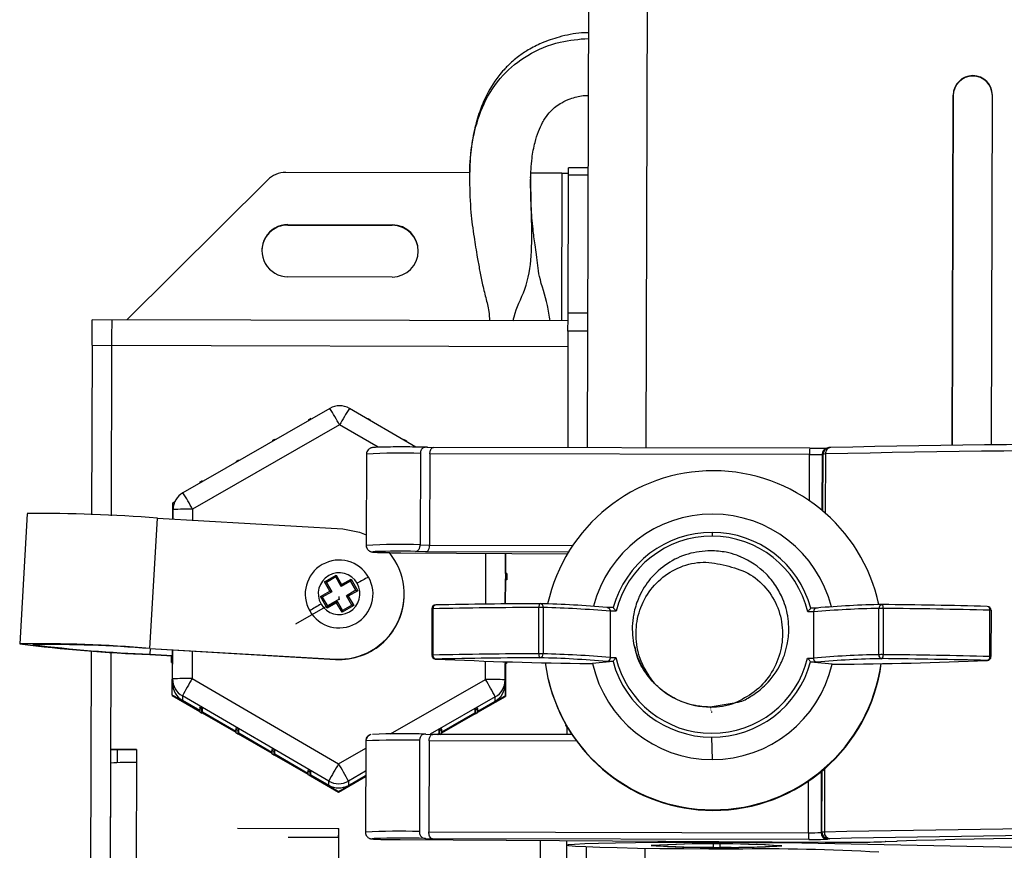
# Model space of a CAD drawing. Header units: millimetres. Extents: x -158 to 45, y -377 to 47.
# Tile 9 of 11: x -112 to -37, y -53 to 11. Entities that reach past the tile are written whole.
import ezdxf

# ---------------------------------------------------------------- set-up
doc = ezdxf.new("R2010")
doc.units = ezdxf.units.MM
doc.header["$PDSIZE"] = -1

msp = doc.modelspace()

# ---------------------------------------------------------------- linework, layer by layer
at = {"color": 7, "linetype": 'Continuous', "lineweight": 25}
for p, q in [((-68.383, 43.488), (-68.562, -21.906)), ((-63.883, 43.58), (-64.062, -21.914)), ((-38.984, 6.595), (-38.984, 6.63)), ((-40.488, 5.134), (-40.562, -21.702)), ((-40.562, -21.702), (-40.488, 5.099)), ((-40.488, 5.099), (-40.488, 5.134)), ((-37.561, -21.669), (-37.488, 5.126)), ((-37.488, 5.091), (-37.488, 5.126)), ((-68.503, -0.441), (-70.003, -0.437)), ((-93.092, -1.372), (-103.87, -12.088)), ((-77.569, -0.829), (-91.676, -0.79)), ((-72.898, -1.297), (-72.902, -1.119)), ((-70.504, -0.848), (-72.87, -0.842)), ((-70.504, -0.848), (-70.535, -12.179)), ((-70.034, -11.563), (-70.005, -0.99)), ((-68.505, -0.994), (-70.005, -0.99)), ((-91.515, -4.789), (-83.515, -4.811)), ((-91.515, -4.824), (-91.515, -4.789)), ((-91.515, -4.824), (-83.515, -4.846)), ((-83.515, -4.846), (-83.515, -4.811)), ((-83.526, -8.81), (-91.526, -8.788)), ((-70.035, -12.181), (-106.535, -12.081)), ((-70.034, -11.563), (-68.534, -11.567)), ((-70.038, -12.963), (-70.062, -21.903)), ((-68.538, -12.967), (-70.038, -12.963)), ((-106.541, -14.034), (-106.576, -27.04)), ((-106.541, -14.034), (-70.041, -14.134)), ((-105.041, -14.038), (-105.076, -27.11)), ((-88.304, -18.885), (-99.572, -25.347)), ((-81.71, -21.847), (-86.804, -18.889)), ((-87.557, -20.151), (-98.825, -26.613)), ((-89.911, -19.738), (-89.737, -19.638)), ((-89.911, -19.738), (-89.881, -19.789)), ((-89.911, -19.806), (-89.911, -19.738)), ((-89.737, -19.638), (-89.708, -19.69)), ((-84.607, -21.864), (-87.557, -20.151)), ((-85.375, -19.65), (-85.404, -19.702)), ((-85.375, -19.65), (-85.202, -19.751)), ((-85.202, -19.751), (-85.231, -19.802)), ((-85.202, -19.751), (-85.202, -19.819)), ((-92.687, -21.33), (-92.513, -21.23)), ((-92.687, -21.398), (-92.687, -21.33)), ((-92.687, -21.33), (-92.657, -21.381)), ((-92.513, -21.23), (-92.484, -21.282)), ((-82.608, -21.258), (-82.637, -21.309)), ((-82.608, -21.258), (-82.435, -21.358)), ((-82.435, -21.358), (-82.464, -21.409)), ((-82.435, -21.358), (-82.435, -21.426)), ((-80.872, -21.86), (-80.356, -21.883)), ((-51.492, -21.939), (-80.362, -21.883)), ((-85.493, -22.392), (-85.512, -29.39)), ((-81.357, -22.338), (-81.376, -29.336)), ((-80.63, -22.371), (-80.649, -29.369)), ((-51.511, -22.427), (-80.63, -22.371)), ((-51.52, -25.963), (-51.511, -22.427)), ((-51.492, -21.939), (-51.492, -21.939)), ((-50.549, -22.408), (-50.561, -26.692)), ((-50.476, -22.389), (-50.549, -22.408)), ((-50.488, -26.754), (-50.476, -22.389)), ((-50.292, -22.378), (-50.304, -26.913)), ((-50.105, -21.908), (-50.179, -21.927)), ((-95.462, -22.922), (-95.289, -22.822)), ((-95.462, -22.99), (-95.462, -22.922)), ((-95.462, -22.922), (-95.433, -22.973)), ((-95.289, -22.822), (-95.259, -22.874)), ((-98.238, -24.514), (-98.064, -24.414)), ((-98.238, -24.582), (-98.238, -24.514)), ((-98.238, -24.514), (-98.208, -24.565)), ((-98.064, -24.414), (-98.035, -24.466)), ((-99.572, -25.348), (-99.572, -25.347)), ((-100.351, -27.368), (-100.348, -26.114)), ((-100.348, -26.114), (-100.142, -25.994)), ((-111.514, -26.955), (-112.092, -36.936)), ((-100.327, -27.37), (-100.325, -26.644)), ((-98.825, -26.613), (-98.827, -27.457)), ((-102.108, -37.281), (-101.53, -27.3)), ((-101.53, -27.3), (-87.304, -28.124)), ((-81.376, -29.336), (-80.649, -29.369)), ((-80.649, -29.369), (-69.672, -29.39)), ((-82.863, -29.955), (-70.079, -30.032)), ((-82.861, -29.955), (-82.863, -29.955)), ((-82.861, -29.955), (-70.079, -30.031)), ((-80.939, -29.88), (-81.725, -29.845)), ((-70, -29.901), (-80.939, -29.88)), ((-76.345, -33.89), (-76.334, -29.994)), ((-74.834, -30.003), (-74.845, -33.875)), ((-74.839, -31.555), (-74.834, -30.003)), ((-74.815, -31.555), (-74.81, -30.003)), ((-74.815, -31.555), (-74.81, -30.003)), ((-70.085, -30.032), (-70.085, -30.041)), ((-88.713, -32.177), (-87.817, -31.663)), ((-87.817, -31.663), (-87.402, -32.386)), ((-74.839, -31.555), (-74.839, -31.754)), ((-74.739, -31.555), (-74.839, -31.555)), ((-74.739, -31.555), (-74.739, -31.755)), ((-74.739, -31.835), (-74.739, -31.555)), ((-88.298, -32.9), (-88.713, -32.177)), ((-87.853, -31.802), (-88.576, -32.217)), ((-88.576, -32.217), (-88.162, -32.939)), ((-87.854, -31.811), (-88.572, -32.224)), ((-87.854, -31.811), (-87.853, -31.802)), ((-87.439, -32.534), (-87.854, -31.811)), ((-87.439, -32.525), (-87.853, -31.802)), ((-86.716, -32.11), (-87.439, -32.525)), ((-86.716, -32.119), (-87.439, -32.534)), ((-87.402, -32.386), (-86.679, -31.971)), ((-86.301, -32.833), (-86.716, -32.11)), ((-86.716, -32.119), (-86.716, -32.11)), ((-86.305, -32.835), (-86.716, -32.119)), ((-86.679, -31.971), (-86.165, -32.867)), ((-74.845, -33.875), (-74.84, -32.034)), ((-74.839, -31.754), (-74.84, -32.034)), ((-74.74, -32.035), (-74.84, -32.034)), ((-74.739, -31.755), (-74.839, -31.754)), ((-74.821, -33.875), (-74.816, -32.034)), ((-74.821, -33.875), (-74.816, -32.034)), ((-74.739, -31.755), (-74.74, -32.035)), ((-74.74, -32.035), (-74.739, -31.835)), ((-89.021, -33.314), (-88.298, -32.9)), ((-88.162, -32.939), (-88.884, -33.354)), ((-88.162, -32.948), (-88.88, -33.361)), ((-88.162, -32.948), (-88.162, -32.939)), ((-87.439, -32.534), (-87.439, -32.525)), ((-86.301, -32.832), (-87.024, -33.247)), ((-86.165, -32.867), (-86.888, -33.282)), ((-82.593, -33.151), (-82.593, -33.127)), ((-88.507, -34.21), (-89.021, -33.314)), ((-88.884, -33.354), (-88.47, -34.076)), ((-87.784, -33.796), (-88.507, -34.21)), ((-87.747, -33.662), (-88.47, -34.076)), ((-87.369, -34.519), (-87.784, -33.796)), ((-87.747, -33.662), (-87.332, -34.384)), ((-86.609, -33.97), (-87.332, -34.384)), ((-86.609, -33.97), (-87.024, -33.247)), ((-87.024, -33.257), (-87.024, -33.247)), ((-86.613, -33.972), (-87.024, -33.257)), ((-86.888, -33.282), (-86.473, -34.004)), ((-46.235, -33.731), (-46.246, -33.684)), ((-46.189, -33.932), (-46.235, -33.731)), ((-45.953, -33.925), (-45.943, -33.925)), ((-86.473, -34.004), (-87.369, -34.519)), ((-80.479, -34.251), (-80.488, -37.8)), ((-80.395, -34.247), (-80.405, -37.796)), ((-72.28, -37.698), (-72.27, -34.149)), ((-71.932, -34.153), (-71.942, -37.702)), ((-66.583, -34.149), (-67.047, -34.148)), ((-66.796, -34.442), (-66.805, -37.991)), ((-66.346, -34.443), (-66.796, -34.442)), ((-53.26, -34.436), (-53.262, -34.429)), ((-53.251, -34.476), (-53.253, -34.469)), ((-53.242, -34.516), (-53.243, -34.509)), ((-53.232, -34.556), (-53.234, -34.549)), ((-53.223, -34.595), (-53.225, -34.588)), ((-53.214, -34.635), (-53.215, -34.628)), ((-53.204, -34.675), (-53.206, -34.668)), ((-53.195, -34.714), (-53.197, -34.707)), ((-51.196, -34.483), (-51.645, -34.481)), ((-50.896, -34.19), (-51.404, -34.189)), ((-51.196, -34.483), (-51.206, -38.032)), ((-46.199, -37.769), (-46.189, -34.22)), ((-45.853, -34.218), (-45.862, -37.767)), ((-37.681, -37.907), (-37.672, -34.358)), ((-37.586, -34.363), (-37.596, -37.912)), ((-53.186, -34.754), (-53.187, -34.747)), ((-53.176, -34.794), (-53.178, -34.787)), ((-53.167, -34.833), (-53.169, -34.826)), ((-106.605, -37.462), (-106.672, -62.03)), ((-105.105, -37.563), (-105.172, -62.1)), ((-102.085, -37.305), (-102.109, -37.724)), ((-102.109, -37.724), (-100.38, -37.824)), ((-102.109, -37.747), (-100.38, -37.847)), ((-102.108, -37.281), (-87.882, -38.104)), ((-102.108, -37.304), (-87.882, -38.128)), ((-100.38, -37.983), (-100.379, -37.404)), ((-100.361, -39.631), (-100.355, -37.406)), ((-98.855, -37.492), (-98.861, -39.6)), ((-64.947, -37.16), (-64.946, -37.167)), ((-64.938, -37.199), (-64.936, -37.206)), ((-64.929, -37.239), (-64.927, -37.246)), ((-64.919, -37.279), (-64.918, -37.286)), ((-64.91, -37.319), (-64.908, -37.325)), ((-64.901, -37.358), (-64.899, -37.365)), ((-64.891, -37.398), (-64.89, -37.405)), ((-64.882, -37.438), (-64.88, -37.445)), ((-64.873, -37.477), (-64.871, -37.484)), ((-64.863, -37.517), (-64.862, -37.524)), ((-64.854, -37.557), (-64.852, -37.564)), ((-64.845, -37.596), (-64.843, -37.603)), ((-100.457, -38.083), (-100.456, -37.883)), ((-100.457, -38.083), (-100.357, -38.083)), ((-100.457, -38.363), (-100.457, -38.083)), ((-100.457, -38.363), (-100.357, -38.363)), ((-100.456, -37.883), (-100.356, -37.883)), ((-87.882, -38.128), (-87.882, -38.104)), ((-80.205, -38.101), (-80.189, -38.101)), ((-76.361, -39.662), (-76.357, -38.262)), ((-74.862, -40.027), (-74.857, -38.433)), ((-74.857, -38.308), (-74.861, -39.701)), ((-74.857, -38.308), (-74.857, -38.433)), ((-74.757, -38.433), (-74.857, -38.433)), ((-74.84, -40.963), (-74.834, -38.433)), ((-74.757, -38.311), (-74.757, -38.433)), ((-74.757, -38.433), (-74.757, -38.311)), ((-68.383, -38.45), (-68.158, -38.451)), ((-68.383, -38.45), (-68.158, -38.451)), ((-68.383, -38.45), (-68.383, -38.45)), ((-66.596, -38.298), (-68.151, -38.449)), ((-66.596, -38.298), (-67.054, -38.297)), ((-66.805, -37.991), (-66.356, -37.992)), ((-51.655, -38.03), (-51.206, -38.032)), ((-50.956, -38.339), (-51.413, -38.338)), ((-49.786, -38.497), (-51.413, -38.338)), ((-49.778, -38.499), (-49.553, -38.499)), ((-49.777, -38.498), (-49.553, -38.499)), ((-49.553, -38.499), (-49.553, -38.499)), ((-37.896, -38.211), (-37.88, -38.211)), ((-100.362, -39.958), (-100.361, -39.631)), ((-98.861, -39.6), (-87.629, -46.124)), ((-83.643, -43.838), (-76.361, -39.662)), ((-74.861, -39.701), (-74.862, -40.027)), ((-71.554, -39.643), (-71.543, -39.69)), ((-100.388, -40.86), (-100.388, -40.893)), ((-100.388, -40.893), (-98.286, -42.114)), ((-99.614, -40.932), (-99.615, -41.258)), ((-99.615, -41.258), (-98.286, -42.03)), ((-88.382, -47.456), (-99.614, -40.932)), ((-75.614, -40.997), (-80.619, -43.868)), ((-76.949, -42.172), (-74.84, -40.963)), ((-76.949, -42.089), (-75.615, -41.324)), ((-75.615, -41.324), (-75.614, -40.997)), ((-74.84, -40.93), (-75.434, -41.265)), ((-74.84, -40.93), (-74.84, -40.963)), ((-57.285, -41.496), (-59.124, -41.782)), ((-98.285, -41.866), (-98.286, -42.146)), ((-98.286, -42.146), (-98.113, -42.246)), ((-98.285, -41.866), (-98.235, -41.78)), ((-98.113, -41.966), (-98.285, -41.866)), ((-98.062, -41.88), (-98.235, -41.78)), ((-98.113, -41.966), (-98.062, -41.88)), ((-98.113, -42.246), (-98.113, -41.966)), ((-98.113, -42.246), (-98.063, -42.16)), ((-98.099, -42.222), (-95.519, -43.721)), ((-97.232, -42.67), (-98.077, -42.184)), ((-98.063, -42.16), (-98.062, -41.88)), ((-98.063, -42.16), (-95.519, -43.638)), ((-79.725, -43.681), (-77.172, -42.217)), ((-79.725, -43.764), (-77.136, -42.28)), ((-77.072, -42.192), (-78.006, -42.723)), ((-76.998, -41.838), (-77.172, -41.937)), ((-77.172, -41.937), (-77.172, -42.217)), ((-77.122, -42.024), (-77.172, -41.937)), ((-77.123, -42.304), (-77.172, -42.217)), ((-77.122, -42.024), (-77.123, -42.304)), ((-77.123, -42.304), (-76.949, -42.204)), ((-76.948, -41.924), (-77.122, -42.024)), ((-76.948, -41.924), (-76.998, -41.838)), ((-76.949, -42.204), (-76.948, -41.924)), ((-59.124, -41.78), (-59.124, -41.782)), ((-59.116, -41.814), (-59.115, -41.821)), ((-59.107, -41.854), (-59.105, -41.861)), ((-59.097, -41.894), (-59.096, -41.901)), ((-59.088, -41.933), (-59.086, -41.94)), ((-59.079, -41.973), (-59.077, -41.98)), ((-59.069, -42.013), (-59.068, -42.02)), ((-59.06, -42.052), (-59.058, -42.059)), ((-59.041, -42.132), (-59.04, -42.139)), ((-59.032, -42.171), (-59.03, -42.178)), ((-59.023, -42.211), (-59.021, -42.218)), ((-97.232, -42.67), (-95.519, -43.665)), ((-79.725, -43.708), (-78.006, -42.723)), ((-95.519, -43.473), (-95.468, -43.387)), ((-95.346, -43.574), (-95.519, -43.473)), ((-95.519, -43.473), (-95.519, -43.753)), ((-95.519, -43.753), (-95.346, -43.853)), ((-95.295, -43.487), (-95.468, -43.387)), ((-95.346, -43.574), (-95.295, -43.487)), ((-95.346, -43.853), (-95.346, -43.574)), ((-95.346, -43.853), (-95.296, -43.767)), ((-95.308, -43.788), (-92.752, -45.272)), ((-95.296, -43.767), (-95.295, -43.487)), ((-95.296, -43.767), (-92.752, -45.245)), ((-79.947, -43.529), (-79.948, -43.809)), ((-79.774, -43.43), (-79.947, -43.529)), ((-79.898, -43.616), (-79.947, -43.529)), ((-79.724, -43.516), (-79.898, -43.616)), ((-79.898, -43.616), (-79.898, -43.878)), ((-79.867, -43.878), (-79.725, -43.796)), ((-79.724, -43.516), (-79.774, -43.43)), ((-79.725, -43.796), (-79.724, -43.516)), ((-70.121, -43.351), (-70.122, -43.897)), ((-95.332, -43.83), (-92.752, -45.328)), ((-85.553, -44.386), (-85.572, -51.384)), ((-85.542, -44.379), (-85.553, -44.386)), ((-81.417, -44.332), (-81.436, -51.33)), ((-80.932, -43.854), (-80.416, -43.877)), ((-80.69, -44.365), (-80.709, -51.363)), ((-69.38, -44.386), (-80.69, -44.365)), ((-69.721, -43.897), (-80.423, -43.877)), ((-80.067, -43.878), (-79.948, -43.809)), ((-80.02, -43.878), (-79.936, -43.83)), ((-79.909, -43.878), (-79.948, -43.809)), ((-79.923, -43.878), (-79.912, -43.872)), ((-59.021, -44.094), (-58.988, -45.81)), ((-105.126, -45.065), (-105.128, -46.076)), ((-103.126, -45.035), (-105.126, -45.03)), ((-103.126, -45.07), (-105.126, -45.065)), ((-104.626, -45.066), (-104.628, -46.046)), ((-103.126, -45.035), (-103.158, -57.032)), ((-92.752, -45.08), (-92.701, -44.994)), ((-92.579, -45.181), (-92.752, -45.08)), ((-92.752, -45.08), (-92.752, -45.36)), ((-92.529, -45.094), (-92.701, -44.994)), ((-92.579, -45.181), (-92.529, -45.094)), ((-92.579, -45.461), (-92.579, -45.181)), ((-92.529, -45.374), (-92.529, -45.094)), ((-87.629, -46.124), (-85.555, -44.935)), ((-92.752, -45.36), (-92.579, -45.461)), ((-92.579, -45.461), (-92.529, -45.374)), ((-92.566, -45.437), (-89.985, -46.935)), ((-92.541, -45.395), (-90.79, -46.412)), ((-92.529, -45.374), (-89.985, -46.852)), ((-89.985, -46.884), (-90.79, -46.412)), ((-89.985, -46.687), (-89.986, -46.967)), ((-89.985, -46.687), (-89.935, -46.601)), ((-89.812, -46.788), (-89.985, -46.687)), ((-89.762, -46.701), (-89.935, -46.601)), ((-89.813, -47.068), (-89.812, -46.788)), ((-89.812, -46.788), (-89.762, -46.701)), ((-89.762, -46.981), (-89.762, -46.701)), ((-85.559, -46.701), (-86.882, -47.46)), ((-50.616, -46.734), (-50.629, -51.4)), ((-50.555, -51.381), (-50.542, -46.673)), ((-50.358, -46.516), (-50.371, -51.37)), ((-89.986, -46.967), (-89.813, -47.068)), ((-89.813, -47.068), (-89.762, -46.981)), ((-89.799, -47.044), (-87.634, -48.301)), ((-89.762, -46.981), (-88.383, -47.782)), ((-88.383, -47.782), (-88.382, -47.456)), ((-87.634, -48.301), (-85.561, -47.112)), ((-86.883, -47.787), (-85.56, -47.028)), ((-86.882, -47.46), (-86.883, -47.787)), ((-51.59, -51.419), (-51.579, -47.457)), ((-87.634, -48.268), (-87.634, -48.301)), ((-58.936, -49.66), (-58.925, -49.707)), ((-82.923, -51.949), (-82.922, -51.948)), ((-82.923, -51.949), (-50.304, -52.145)), ((-82.922, -51.948), (-50.302, -52.145)), ((-80.954, -51.852), (-80.438, -51.875)), ((-80.709, -51.363), (-51.59, -51.419)), ((-51.574, -51.93), (-80.438, -51.875)), ((-72.159, -57.117), (-72.145, -52.013)), ((-70.145, -52.025), (-70.146, -52.377)), ((-50.629, -51.4), (-50.555, -51.381)), ((-50.059, -51.883), (-50.132, -51.902)), ((-45.708, -52.103), (-44.805, -52.066)), ((-45.686, -52.103), (-45.708, -52.103)), ((-45.686, -52.103), (-44.784, -52.066)), ((-44.784, -52.066), (-44.805, -52.066)), ((-70.146, -52.379), (-70.247, -89.285)), ((-68.646, -52.513), (-68.835, -121.467)), ((-64.146, -52.629), (-64.335, -121.374)), ((-63.576, -52.375), (-63.576, -52.395)), ((-58.904, -52.523), (-58.903, -52.522)), ((-58.902, -52.294), (-58.903, -52.522)), ((-58.389, -52.295), (-58.39, -52.523)), ((-58.39, -52.523), (-58.388, -52.524)), ((-53.716, -52.402), (-53.716, -52.422)), ((-52.101, -52.134), (-52.102, -52.206)), ((-52.102, -52.206), (-35.656, -52.516)), ((-50.304, -52.145), (-50.302, -52.145))]:
    msp.add_line(p, q, dxfattribs=at)
at = {"color": 7, "linetype": 'Continuous'}
for p, q in [((-87.594, -33.499), (-90.949, -35.423)), ((-87.594, -33.499), (-87.593, -33.319)), ((-87.642, -51.111), (-95.378, -51.09)), ((-87.642, -51.111), (-87.653, -54.978)), ((-87.644, -51.787), (-91.512, -51.777)), ((-87.644, -51.78), (-87.655, -55.647)), ((-87.644, -51.78), (-87.643, -51.6)), ((-87.644, -51.787), (-87.643, -51.607))]:
    msp.add_line(p, q, dxfattribs=at)
at = {"color": 7, "linetype": 'Continuous', "lineweight": 25, "flags": 128}
for points in [[(-70.005, -0.99), (-70.004, -0.861), (-70.004, -0.748), (-70.004, -0.651), (-70.004, -0.571), (-70.003, -0.51), (-70.003, -0.466), (-70.003, -0.442), (-70.003, -0.437)], [(-106.541, -14.034), (-106.54, -13.645), (-106.539, -13.272), (-106.538, -12.931), (-106.537, -12.634), (-106.536, -12.392), (-106.536, -12.216), (-106.535, -12.111), (-106.535, -12.081)], [(-70.038, -12.963), (-70.037, -12.767), (-70.037, -12.574), (-70.036, -12.384), (-70.035, -12.201), (-70.035, -12.026), (-70.035, -11.86), (-70.034, -11.705), (-70.034, -11.563)], [(-105.035, -12.085), (-105.035, -12.115), (-105.036, -12.22), (-105.036, -12.396), (-105.037, -12.638), (-105.038, -12.935), (-105.039, -13.277), (-105.04, -13.649), (-105.041, -14.038)], [(-105.035, -12.085), (-105.035, -12.115), (-105.036, -12.22), (-105.036, -12.396), (-105.037, -12.638), (-105.038, -12.935), (-105.039, -13.277), (-105.04, -13.649), (-105.041, -14.038)], [(-87.304, -28.124), (-86.022, -28.369), (-85.51, -28.57)], [(-84.82, -29.869), (-85.011, -29.888), (-84.884, -29.91), (-84.437, -29.93), (-83.731, -29.945), (-82.861, -29.955)], [(-72.175, -33.856), (-72.193, -33.861), (-72.211, -33.876), (-72.227, -33.903), (-72.242, -33.939), (-72.254, -33.984), (-72.263, -34.035), (-72.268, -34.091), (-72.27, -34.149)], [(-45.853, -34.218), (-45.854, -34.16), (-45.859, -34.104), (-45.868, -34.053), (-45.879, -34.008), (-45.893, -33.972), (-45.908, -33.945), (-45.926, -33.929), (-45.943, -33.925)], [(-72.28, -37.698), (-72.278, -37.757), (-72.273, -37.813), (-72.264, -37.866), (-72.253, -37.912), (-72.238, -37.951), (-72.222, -37.98), (-72.204, -37.998), (-72.186, -38.005)], [(-105.137, -49.368), (-105.138, -49.489), (-105.139, -49.866), (-105.14, -50.44), (-105.142, -51.126), (-105.144, -51.818), (-105.146, -52.411), (-105.147, -52.814), (-105.147, -52.967)], [(-84.912, -51.865), (-85.07, -51.882), (-84.947, -51.903), (-84.502, -51.923), (-83.795, -51.939), (-82.922, -51.948)], [(-57.309, -52.679), (-59.238, -52.675), (-61.15, -52.663), (-62.991, -52.645), (-64.71, -52.62), (-66.258, -52.589), (-67.592, -52.552), (-68.674, -52.512), (-69.474, -52.469), (-69.969, -52.424), (-70.145, -52.379), (-69.998, -52.334), (-69.531, -52.292), (-68.758, -52.253), (-67.7, -52.218), (-66.387, -52.189), (-64.856, -52.166), (-63.15, -52.149), (-61.318, -52.14), (-59.41, -52.139), (-57.481, -52.145), (-55.585, -52.158), (-53.775, -52.179), (-52.102, -52.206)]]:
    msp.add_lwpolyline(points, dxfattribs=at)
at = {"color": 7, "linetype": 'Continuous', "lineweight": 25}
for centre, radius, start, end in [((-38.988, 5.13), 1.5, 89.83521, 179.8352), ((-38.988, 5.095), 1.5, 89.83521, 179.8352), ((-38.988, 5.13), 1.5, 359.8508, 89.8508), ((-38.988, 5.095), 1.5, 359.8508, 89.8508), ((-91.681, -2.79), 2, 89.84166, 134.83333), ((-70.365, 4.519), 5.369, 268.50959, 273.84902), ((-91.521, -6.789), 1.999, 89.83045, 269.85555), ((-91.521, -6.824), 2, 89.83402, 179.84419), ((-83.52, -6.811), 2, 359.8508, 89.8508), ((-83.52, -6.846), 2, 359.8508, 89.8508), ((-83.52, -6.81), 2, 269.83521, 359.8352), ((-87.557, -20.186), 1.5, 59.85062, 119.83539), ((-114.519, -35.191), 30.873, 29.15398, 31.88196), ((-60.691, -35.331), 30.859, 147.80309, 150.53235), ((-49.842, -22.335), 0.451, 95.35228, 185.3922), ((-23.809, -1210.447), 1188.847, 88.655339, 91.256812), ((-82.838, -67.775), 45.461, 88.13256, 93.34777), ((-48.082, -22.311), 3.43, 173.75998, 181.92821), ((-51.271, -9.988), 12.441, 268.89654, 273.32572), ((-51.192, 5.208), 27.148, 269.36587, 272.19064), ((-50.051, -22.409), 0.498, 104.85986, 179.92386), ((-49.978, -22.389), 0.498, 103.80197, 179.92484), ((-50.289, -23.962), 1.584, 90.10207, 96.78069), ((-23.85, -1227.614), 1205.527, 88.655339, 91.256812), ((-58.899, -36.668), 13.001, 89.84572, 167.60239), ((-58.897, -36.664), 12.997, 12.13459, 89.85748), ((-98.826, -26.648), 1.5, 119.83244, 179.84006), ((-125.787, -41.653), 30.873, 29.15398, 31.88196), ((-110.212, -133.978), 107.031, 85.34737, 90.69708), ((-99.244, -42.714), 16.106, 88.50959, 93.84902), ((-58.962, -36.401), 9.415, 14.19569, 165.55636), ((-58.999, -36.245), 7.855, 89.84707, 164.57408), ((-59, -36.239), 7.563, 89.8468, 166.25829), ((-39.119, -28.677), 19.861, 179.17174, 179.99881), ((-58.999, -36.237), 7.56, 13.42828, 89.85698), ((-58.998, -36.243), 7.852, 15.11292, 89.85672), ((-82.857, -74.813), 45.501, 88.13418, 93.34485), ((-87.592, -33.114), 4.999, 266.67212, 39.52121), ((-82.834, -85.551), 55.718, 88.8596, 92.0431), ((-87.593, -33.114), 2.6, 29.84253, 209.82998), ((-87.593, -33.091), 1.6, 29.84253, 209.82998), ((-87.593, -33.114), 2.6, 209.84253, 29.82998), ((-87.593, -33.091), 1.6, 209.84253, 29.82998), ((-80.085, -42.459), 11.864, 116.27749, 121.05258), ((-87.592, -33.137), 4.999, 266.67845, 359.84216), ((-82.765, -45.222), 12.927, 118.73765, 123.22332), ((-80.179, -34.252), 0.3, 91.23625, 179.843), ((-80.136, -34.211), 0.262, 99.24468, 187.90216), ((-70.187, -532.96), 499.108, 90.22821, 91.14702), ((-72.175, -34.156), 0.3, 87.99858, 89.84301), ((-72.202, -34.125), 0.271, 354.2309, 84.24821), ((-73.798, -107.62), 73.781, 84.74607, 88.73895), ((-44.841, -101.887), 67.972, 90.92947, 95.15195), ((-45.917, -34.196), 0.273, 97.65858, 185.09278), ((-45.944, -34.225), 0.3, 89.41513, 91.73123), ((-50.641, -543.628), 509.725, 88.56606, 89.472), ((-80.409, -34.752), 0.505, 88.44452, 97.9364), ((-70.252, -540.854), 506.709, 90.22821, 91.14702), ((-72.201, -43.895), 9.746, 88.42028, 90.40515), ((-73.69, -111.139), 77.007, 84.86333, 88.69209), ((-44.973, -105.234), 71.025, 90.9809, 95.02638), ((-45.972, -43.85), 9.633, 89.28931, 91.29019), ((-50.621, -551.683), 517.487, 88.56606, 89.472), ((-37.93, -34.32), 0.261, 351.5777, 80.06932), ((-37.886, -34.362), 0.3, 359.843, 88.4804), ((-37.662, -34.915), 0.557, 82.17375, 91.02737), ((-110.79, -143.959), 107.031, 85.34737, 90.69708), ((-98.358, 70.237), 108.049, 262.69724, 268.01016), ((-109.922, -133.314), 96.328, 85.34737, 90.69708), ((-98.733, 59.462), 97.244, 262.69724, 268.01016), ((-70.262, -544.403), 506.709, 90.22821, 91.14702), ((-72.211, -47.444), 9.746, 88.42028, 90.40515), ((-72.223, -37.726), 0.281, 277.4761, 4.95128), ((-73.7, -114.688), 77.007, 84.86333, 88.69209), ((-80.419, -38.301), 0.505, 88.44452, 97.9364), ((-80.188, -37.801), 0.3, 179.843, 266.75763), ((-80.188, -37.801), 0.3, 193.25347, 269.85806), ((-80.132, -37.831), 0.276, 172.53653, 257.93177), ((-70.198, -537.109), 499.108, 90.22821, 91.14702), ((-64.204, 302.911), 341.386, 267.31615, 269.2986), ((-73.81, -111.768), 73.781, 84.74607, 88.73895), ((-58.903, -36.664), 12.997, 187.60765, 269.85781), ((-58.965, -36.398), 9.412, 192.58539, 269.85712), ((-59.001, -36.242), 7.852, 195.11292, 269.85672), ((-59.001, -36.235), 7.562, 193.43847, 346.26239), ((-59, -36.239), 7.855, 269.84707, 344.57408), ((-58.963, -36.395), 9.415, 269.84667, 347.10097), ((-58.901, -36.66), 13.001, 269.84525, 352.09152), ((-58.89, -36.706), 13.001, 269.84523, 352.30056), ((-44.983, -108.783), 71.025, 90.9809, 95.02638), ((-44.852, -106.036), 67.972, 90.92947, 95.15195), ((-51.815, 289.505), 328.012, 270.39512, 272.43196), ((-45.918, -37.794), 0.282, 174.9032, 262.49836), ((-45.982, -47.399), 9.633, 89.28931, 91.29019), ((-46.198, -37.833), 0.342, 315.35408, 11.10678), ((-50.652, -547.776), 509.725, 88.56606, 89.472), ((-50.631, -555.232), 517.487, 88.56606, 89.472), ((-37.954, -37.942), 0.275, 282.16396, 7.33204), ((-37.896, -37.912), 0.3, 273.02479, 359.843), ((-37.671, -38.464), 0.557, 82.17375, 91.02737), ((-98.862, -39.962), 1.5, 179.84594, 239.85357), ((-99.28, -55.701), 16.106, 88.50959, 93.84902), ((-98.861, -39.635), 1.5, 179.84594, 239.85357), ((-69.151, -57.294), 34.58, 149.22395, 151.7594), ((-76.03, -55.765), 16.107, 85.83705, 91.17638), ((-106.182, -57.201), 34.596, 27.92752, 30.46176), ((-76.36, -39.697), 1.5, 299.83244, 359.84006), ((-58.892, -36.71), 12.997, 193.25414, 269.8574), ((-59.109, -35.78), 6, 224.48114, 269.85264), ((-76.361, -40.023), 1.5, 299.83244, 359.84006), ((-59.109, -35.778), 6.002, 269.85052, 287.68998), ((-69.74, -43.031), 0.5, 196.73654, 238.41107), ((-85.043, -44.38), 0.498, 110.73496, 179.94218), ((-82.837, -100.259), 55.945, 88.54516, 92.77073), ((-82.614, -98.46), 54.632, 88.23578, 92.54727), ((-103.687, -67.502), 21.475, 88.50959, 93.84902), ((-57.919, -63.818), 34.58, 149.22395, 151.7594), ((-117.449, -63.663), 34.596, 27.92752, 30.46176), ((-87.629, -46.159), 1.5, 239.85062, 299.83539), ((-87.63, -46.485), 1.5, 239.85062, 299.83539), ((-82.918, -96.773), 45.467, 88.13282, 93.3473), ((-23.929, -1256.606), 1205.527, 88.655339, 91.256812), ((-82.725, -115.588), 63.761, 88.40893, 91.96579), ((-47.683, -51.552), 3.909, 178.04367, 185.55029), ((-51.351, -38.98), 12.441, 268.89654, 273.32572), ((-51.215, -33.272), 18.662, 268.89654, 273.32572), ((-50.129, -51.402), 0.5, 179.762, 269.60477), ((-50.368, -52.954), 1.584, 90.10207, 96.78069), ((-50.055, -51.383), 0.5, 179.762, 269.60477), ((-49.904, -51.412), 0.469, 174.79188, 262.30828), ((-49.095, 67.55), 119.701, 269.42221, 271.62165), ((-49.965, -52.669), 0.792, 90.10207, 96.78069), ((-23.891, -1240.439), 1188.847, 88.655339, 91.256812), ((-24.883, -696.413), 644.654, 87.565199, 91.770966), ((-58.882, -138.607), 86.343, 86.52324, 93.16277), ((-58.41, 33.79), 86.343, 266.52324, 273.16277), ((-58.879, -137.4), 85.135, 86.52324, 93.16277), ((-59.897, -3.294), 49.239, 265.71479, 271.15496), ((-58.877, -136.883), 84.616, 86.52324, 93.16277), ((-59.889, -3.593), 48.939, 265.71479, 271.15496), ((-57.135, -3.601), 48.938, 268.53101, 273.97128), ((-57.126, -3.303), 49.238, 268.53101, 273.97128), ((-54.972, -201.532), 148.872, 86.61776, 90.89977)]:
    msp.add_arc(centre, radius, start, end, dxfattribs=at)
for points, knots in [([(-68.475, 9.92), (-68.651, 9.917), (-69.401, 9.904), (-70.626, 9.643), (-71.999, 9.186), (-73.034, 8.656), (-73.91, 8.067), (-74.51, 7.545), (-75.003, 7.028), (-75.652, 6.257), (-76.331, 5.132), (-76.918, 3.661), (-77.305, 2.184), (-77.553, 0.462), (-77.58, -0.756), (-77.594, -1.407)], [0, 0, 0, 0, 0.03016, 0.128623, 0.209629, 0.27566, 0.327946, 0.393875, 0.417083, 0.454761, 0.574431, 0.656763, 0.754722, 0.869011, 1, 1, 1, 1]), ([(-77.563, -1.436), (-77.569, -1.048), (-77.589, 0.137), (-77.318, 2.125), (-76.58, 4.506), (-75.216, 6.64), (-73.165, 8.298), (-70.829, 9.287), (-69.201, 9.427), (-68.476, 9.488)], [0, 0, 0, 0, 0.082177, 0.250729, 0.415875, 0.582082, 0.726301, 0.878049, 1, 1, 1, 1]), ([(-72.906, -1.383), (-72.884, -0.821), (-72.844, 0.164), (-72.611, 1.406), (-72.332, 2.32), (-72.059, 2.925), (-71.749, 3.441), (-71.312, 4.003), (-70.655, 4.527), (-69.782, 4.904), (-69.08, 5.095), (-68.614, 5.113), (-68.488, 5.118)], [0, 0, 0, 0, 0.205368, 0.359446, 0.46821, 0.56399, 0.610088, 0.686374, 0.794416, 0.865442, 0.96364, 1, 1, 1, 1]), ([(-77.594, -1.407), (-77.574, -2.227), (-77.538, -3.7), (-77.261, -5.676), (-77.034, -7.08), (-76.821, -8.27), (-76.615, -9.321), (-76.343, -10.384), (-76.107, -11.345), (-76.064, -11.925), (-76.046, -12.164)], [0, 0, 0, 0, 0.221159, 0.396956, 0.547174, 0.638102, 0.729004, 0.83143, 0.9304, 1, 1, 1, 1]), ([(-74.239, -12.169), (-74.219, -12.064), (-74.062, -11.249), (-73.181, -9.73), (-72.781, -7.157), (-72.828, -4.179), (-72.873, -2.333), (-72.898, -1.297)], [0, 0, 0, 0, 0.030248, 0.234797, 0.463484, 0.698908, 1, 1, 1, 1]), ([(-71.408, -12.177), (-71.464, -11.78), (-71.625, -10.637), (-72.313, -8.801), (-72.402, -7.425), (-72.584, -6.215), (-72.754, -4.947), (-72.893, -3.228), (-72.902, -2.049), (-72.906, -1.383)], [0, 0, 0, 0, 0.102294, 0.294599, 0.460644, 0.532827, 0.640587, 0.797092, 1, 1, 1, 1]), ([(-83.985, -21.85), (-84.102, -21.851), (-84.459, -21.856), (-84.782, -21.868), (-84.97, -21.881), (-85.054, -21.891), (-85.134, -21.909), (-85.225, -21.945), (-85.333, -22.015), (-85.432, -22.137), (-85.491, -22.272), (-85.486, -22.362), (-85.484, -22.392)], [0, 0, 0, 0, 0.148779, 0.450939, 0.63465, 0.724638, 0.765843, 0.80143, 0.849549, 0.905416, 0.968127, 1, 1, 1, 1]), ([(-80.82, -21.861), (-80.935, -21.858), (-81.275, -21.851), (-81.962, -21.843), (-82.823, -21.84), (-83.54, -21.843), (-83.873, -21.848), (-83.985, -21.85)], [0, 0, 0, 0, 0.128675, 0.37708, 0.625719, 0.874307, 1, 1, 1, 1]), ([(-80.872, -21.86), (-80.972, -21.862), (-81.098, -21.866), (-81.235, -21.982), (-81.297, -22.068), (-81.335, -22.167), (-81.354, -22.262), (-81.356, -22.313), (-81.357, -22.338)], [0, 0, 0, 0, 0.498082, 0.630758, 0.749054, 0.874724, 0.938588, 1, 1, 1, 1]), ([(-80.63, -22.371), (-80.627, -22.324), (-80.623, -22.227), (-80.587, -22.092), (-80.527, -21.975), (-80.447, -21.895), (-80.386, -21.887), (-80.356, -21.883)], [0, 0, 0, 0, 0.1668837, 0.350031, 0.5453392, 0.7790036, 1, 1, 1, 1]), ([(-49.901, -21.886), (-49.935, -21.887), (-49.98, -21.888), (-50.038, -21.894), (-50.076, -21.9), (-50.099, -21.906), (-50.105, -21.908)], [0, 0, 0, 0, 0.595375, 0.770526, 0.936611, 1, 1, 1, 1]), ([(-85.509, -29.38), (-85.51, -29.384), (-85.523, -29.451), (-85.486, -29.57), (-85.411, -29.703), (-85.32, -29.791), (-85.234, -29.843), (-85.164, -29.871), (-85.11, -29.885), (-85.051, -29.896), (-84.959, -29.907), (-84.809, -29.914), (-84.701, -29.919)], [0, 0, 0, 0, 0.008393, 0.113752, 0.196644, 0.266575, 0.326529, 0.376208, 0.422745, 0.487399, 0.629996, 1, 1, 1, 1]), ([(-81.725, -29.845), (-81.679, -29.836), (-81.592, -29.819), (-81.495, -29.722), (-81.436, -29.622), (-81.402, -29.533), (-81.38, -29.436), (-81.377, -29.369), (-81.376, -29.336)], [0, 0, 0, 0, 0.2655997, 0.4992373, 0.6276578, 0.7536294, 0.8775686, 1, 1, 1, 1]), ([(-80.939, -29.88), (-80.898, -29.87), (-80.816, -29.849), (-80.718, -29.715), (-80.659, -29.542), (-80.652, -29.424), (-80.649, -29.369)], [0, 0, 0, 0, 0.289453, 0.587921, 0.805841, 1, 1, 1, 1]), ([(-84.701, -29.919), (-84.666, -29.921), (-84.509, -29.93), (-83.981, -29.942), (-83.355, -29.951), (-82.968, -29.954), (-82.863, -29.955)], [0, 0, 0, 0, 0.109254, 0.494504, 0.863476, 1, 1, 1, 1]), ([(-59.088, -29.798), (-59.676, -29.846), (-60.851, -29.942), (-62.464, -30.725), (-63.742, -31.861), (-64.373, -32.864), (-64.776, -33.776), (-64.961, -34.382), (-65.051, -34.96), (-65.136, -35.713), (-65.092, -36.818), (-64.73, -37.942), (-64.218, -38.998), (-63.77, -39.531), (-63.39, -39.984)], [0, 0, 0, 0, 0.124945, 0.249854, 0.374691, 0.48596, 0.499552, 0.587656, 0.620174, 0.624603, 0.749468, 0.852503, 0.874589, 1, 1, 1, 1]), ([(-57.172, -41.431), (-57.053, -41.412), (-56.592, -41.338), (-56.151, -41.047), (-55.492, -40.624), (-54.626, -39.914), (-53.935, -38.945), (-53.612, -38.232), (-53.565, -38.119), (-53.547, -38.076), (-53.504, -37.97), (-53.371, -37.613), (-53.171, -36.888), (-53.049, -35.68), (-53.205, -34.498), (-53.585, -33.381), (-54.073, -32.461), (-55.066, -31.241), (-56.077, -30.561), (-56.807, -30.257), (-56.836, -30.245), (-56.932, -30.206), (-57.289, -30.071), (-58.017, -29.861), (-58.695, -29.821), (-59.088, -29.798)], [0, 0, 0, 0, 0.02135, 0.082901, 0.091232, 0.16125, 0.281272, 0.298796, 0.300774, 0.303066, 0.307214, 0.321073, 0.371017, 0.440787, 0.536402, 0.580764, 0.650674, 0.720809, 0.860063, 0.860742, 0.861913, 0.865732, 0.879276, 0.929954, 1, 1, 1, 1]), ([(-63.39, -39.984), (-63.738, -39.5), (-64.434, -38.532), (-64.879, -36.77), (-64.788, -34.974), (-64.144, -33.286), (-62.989, -31.895), (-61.452, -30.957), (-59.67, -30.549), (-58.502, -30.801), (-57.918, -30.927)], [0, 0, 0, 0, 0.1250893, 0.2501896, 0.3751531, 0.5001834, 0.6251068, 0.7500822, 0.8751131, 1, 1, 1, 1]), ([(-57.918, -30.927), (-57.339, -31.086), (-56.182, -31.403), (-54.792, -32.598), (-53.858, -34.143), (-53.492, -35.918), (-53.699, -37.716), (-54.468, -39.346), (-55.678, -40.704), (-56.75, -41.232), (-57.285, -41.496)], [0, 0, 0, 0, 0.1252623, 0.2502096, 0.3752649, 0.5002154, 0.6252651, 0.7501864, 0.8751857, 1, 1, 1, 1]), ([(-87.853, -31.802), (-87.853, -31.801), (-87.853, -31.798), (-87.848, -31.779), (-87.839, -31.748), (-87.829, -31.708), (-87.821, -31.678), (-87.817, -31.663)], [0, 0, 0, 0, 0.146754, 0.316126, 0.510248, 0.757793, 1, 1, 1, 1]), ([(-88.576, -32.217), (-88.577, -32.216), (-88.58, -32.215), (-88.598, -32.209), (-88.628, -32.201), (-88.668, -32.189), (-88.698, -32.181), (-88.713, -32.177)], [0, 0, 0, 0, 0.146754, 0.316126, 0.510248, 0.757793, 1, 1, 1, 1]), ([(-87.439, -32.525), (-87.439, -32.523), (-87.438, -32.52), (-87.433, -32.501), (-87.425, -32.471), (-87.414, -32.431), (-87.406, -32.401), (-87.402, -32.386)], [0, 0, 0, 0, 0.146754, 0.316126, 0.510248, 0.757793, 1, 1, 1, 1]), ([(-86.716, -32.11), (-86.716, -32.109), (-86.715, -32.106), (-86.71, -32.087), (-86.702, -32.056), (-86.691, -32.016), (-86.683, -31.986), (-86.679, -31.971)], [0, 0, 0, 0, 0.146754, 0.316126, 0.510248, 0.757793, 1, 1, 1, 1]), ([(-88.298, -32.9), (-88.279, -32.905), (-88.241, -32.915), (-88.199, -32.927), (-88.175, -32.935), (-88.164, -32.938), (-88.162, -32.939), (-88.162, -32.939)], [0, 0, 0, 0, 0.31012, 0.616121, 0.758896, 0.886022, 1, 1, 1, 1]), ([(-86.301, -32.833), (-86.3, -32.833), (-86.298, -32.833), (-86.279, -32.837), (-86.249, -32.845), (-86.21, -32.855), (-86.18, -32.863), (-86.165, -32.867)], [0, 0, 0, 0, 0.146754, 0.316126, 0.510248, 0.757793, 1, 1, 1, 1]), ([(-89.021, -33.314), (-89.002, -33.32), (-88.964, -33.33), (-88.921, -33.342), (-88.898, -33.349), (-88.886, -33.353), (-88.885, -33.353), (-88.884, -33.354)], [0, 0, 0, 0, 0.3101202, 0.6161208, 0.7588957, 0.8860224, 1, 1, 1, 1]), ([(-87.784, -33.796), (-87.779, -33.777), (-87.769, -33.739), (-87.757, -33.697), (-87.75, -33.674), (-87.747, -33.663), (-87.747, -33.662), (-87.747, -33.662)], [0, 0, 0, 0, 0.31012, 0.616121, 0.758896, 0.886022, 1, 1, 1, 1]), ([(-87.024, -33.247), (-87.023, -33.247), (-87.021, -33.247), (-87.002, -33.252), (-86.972, -33.259), (-86.932, -33.27), (-86.902, -33.278), (-86.888, -33.282)], [0, 0, 0, 0, 0.1467542, 0.3161257, 0.5102478, 0.7577933, 1, 1, 1, 1]), ([(-86.473, -34.004), (-86.492, -33.999), (-86.53, -33.989), (-86.572, -33.978), (-86.596, -33.972), (-86.607, -33.97), (-86.609, -33.97), (-86.609, -33.97)], [0, 0, 0, 0, 0.3101202, 0.6161208, 0.7588957, 0.8860224, 1, 1, 1, 1]), ([(-88.507, -34.21), (-88.502, -34.192), (-88.491, -34.154), (-88.48, -34.112), (-88.473, -34.088), (-88.47, -34.078), (-88.47, -34.077), (-88.47, -34.076)], [0, 0, 0, 0, 0.31012, 0.616121, 0.758896, 0.886022, 1, 1, 1, 1]), ([(-87.369, -34.519), (-87.364, -34.5), (-87.354, -34.462), (-87.342, -34.42), (-87.336, -34.396), (-87.333, -34.386), (-87.332, -34.385), (-87.332, -34.384)], [0, 0, 0, 0, 0.31012, 0.616121, 0.758896, 0.886022, 1, 1, 1, 1]), ([(-67.042, -34.148), (-67.013, -34.151), (-66.956, -34.156), (-66.888, -34.204), (-66.842, -34.263), (-66.816, -34.319), (-66.799, -34.38), (-66.797, -34.421), (-66.796, -34.442)], [0, 0, 0, 0, 0.249883, 0.499375, 0.639906, 0.76866, 0.887789, 1, 1, 1, 1]), ([(-66.583, -34.15), (-66.581, -34.15), (-66.576, -34.15), (-66.572, -34.154), (-66.571, -34.156)], [0, 0, 0, 0, 0.509946, 1, 1, 1, 1]), ([(-66.571, -34.156), (-66.562, -34.167), (-66.543, -34.19), (-66.488, -34.261), (-66.422, -34.347), (-66.374, -34.408), (-66.346, -34.443)], [0, 0, 0, 0, 0.232018, 0.499912, 0.714266, 1, 1, 1, 1]), ([(-51.417, -34.195), (-51.426, -34.206), (-51.446, -34.229), (-51.501, -34.299), (-51.57, -34.385), (-51.618, -34.446), (-51.645, -34.481)], [0, 0, 0, 0, 0.231018, 0.499922, 0.709492, 1, 1, 1, 1]), ([(-51.417, -34.195), (-51.414, -34.193), (-51.41, -34.189), (-51.406, -34.189), (-51.404, -34.189)], [0, 0, 0, 0, 0.623818, 1, 1, 1, 1]), ([(-50.944, -34.19), (-50.974, -34.193), (-51.032, -34.198), (-51.101, -34.245), (-51.148, -34.304), (-51.176, -34.36), (-51.193, -34.42), (-51.195, -34.462), (-51.196, -34.483)], [0, 0, 0, 0, 0.249882, 0.499372, 0.639732, 0.768442, 0.88763, 1, 1, 1, 1]), ([(-59.124, -41.782), (-59.164, -41.781), (-59.27, -41.781), (-59.59, -41.768), (-60.311, -41.69), (-61.358, -41.397), (-62.465, -40.806), (-63.413, -40.027), (-64.213, -39.007), (-64.771, -38.024), (-64.858, -37.342), (-64.881, -37.156)], [0, 0, 0, 0, 0.014885, 0.039875, 0.120136, 0.286439, 0.443589, 0.588139, 0.742773, 0.930189, 1, 1, 1, 1]), ([(-100.388, -40.86), (-100.386, -40.27), (-100.384, -39.413), (-100.382, -38.505), (-100.381, -38.223)], [0, 0, 0, 0, 0.68976, 1, 1, 1, 1]), ([(-74.833, -38.333), (-74.834, -38.599), (-74.836, -39.494), (-74.839, -40.338), (-74.84, -40.93)], [0, 0, 0, 0, 0.297598, 1, 1, 1, 1]), ([(-66.805, -37.991), (-66.807, -38.011), (-66.809, -38.053), (-66.826, -38.114), (-66.853, -38.172), (-66.899, -38.233), (-66.967, -38.285), (-67.025, -38.293), (-67.054, -38.297)], [0, 0, 0, 0, 0.112201, 0.231328, 0.360088, 0.500633, 0.750277, 1, 1, 1, 1]), ([(-66.582, -38.289), (-66.584, -38.292), (-66.588, -38.297), (-66.594, -38.298), (-66.596, -38.298)], [0, 0, 0, 0, 0.559979, 1, 1, 1, 1]), ([(-66.356, -37.992), (-66.384, -38.027), (-66.432, -38.088), (-66.499, -38.176), (-66.555, -38.25), (-66.573, -38.276), (-66.582, -38.289)], [0, 0, 0, 0, 0.2857, 0.500089, 0.767966, 1, 1, 1, 1]), ([(-51.655, -38.03), (-51.627, -38.066), (-51.58, -38.128), (-51.512, -38.216), (-51.457, -38.289), (-51.437, -38.316), (-51.428, -38.328)], [0, 0, 0, 0, 0.290473, 0.500079, 0.768966, 1, 1, 1, 1]), ([(-51.413, -38.338), (-51.417, -38.337), (-51.422, -38.336), (-51.426, -38.331), (-51.428, -38.328)], [0, 0, 0, 0, 0.560023, 1, 1, 1, 1]), ([(-51.206, -38.032), (-51.205, -38.052), (-51.203, -38.094), (-51.186, -38.155), (-51.159, -38.213), (-51.112, -38.274), (-51.043, -38.326), (-50.985, -38.335), (-50.956, -38.339)], [0, 0, 0, 0, 0.112359, 0.231545, 0.360262, 0.500636, 0.750278, 1, 1, 1, 1]), ([(-98.286, -42.063), (-98.473, -41.956), (-99.2, -41.537), (-99.882, -41.149), (-100.388, -40.86)], [0, 0, 0, 0, 0.257134, 1, 1, 1, 1]), ([(-70.226, -43.145), (-70.201, -43.213), (-70.156, -43.33), (-70.052, -43.428), (-70.007, -43.454), (-69.989, -43.466)], [0, 0, 0, 0, 0.435861, 0.761407, 1, 1, 1, 1]), ([(-85.171, -43.898), (-85.191, -43.904), (-85.234, -43.916), (-85.334, -43.966), (-85.441, -44.059), (-85.531, -44.202), (-85.545, -44.317), (-85.552, -44.377)], [0, 0, 0, 0, 0.137934, 0.299505, 0.509746, 0.747652, 1, 1, 1, 1]), ([(-80.932, -43.854), (-81.032, -43.856), (-81.158, -43.86), (-81.295, -43.975), (-81.357, -44.061), (-81.395, -44.161), (-81.414, -44.256), (-81.416, -44.307), (-81.417, -44.332)], [0, 0, 0, 0, 0.498082, 0.630758, 0.749054, 0.874724, 0.938588, 1, 1, 1, 1]), ([(-80.69, -44.365), (-80.688, -44.318), (-80.683, -44.221), (-80.647, -44.086), (-80.588, -43.969), (-80.507, -43.889), (-80.446, -43.881), (-80.416, -43.877)], [0, 0, 0, 0, 0.166884, 0.350031, 0.545339, 0.779004, 1, 1, 1, 1]), ([(-87.634, -48.268), (-88.141, -47.968), (-88.835, -47.557), (-89.576, -47.123), (-89.777, -47.006)], [0, 0, 0, 0, 0.7293241, 1, 1, 1, 1]), ([(-85.56, -47.061), (-85.736, -47.163), (-86.454, -47.578), (-87.127, -47.971), (-87.634, -48.268)], [0, 0, 0, 0, 0.245079, 1, 1, 1, 1]), ([(-81.436, -51.33), (-81.435, -51.355), (-81.434, -51.406), (-81.415, -51.504), (-81.378, -51.606), (-81.317, -51.698), (-81.18, -51.826), (-81.054, -51.84), (-80.954, -51.852)], [0, 0, 0, 0, 0.061275, 0.125613, 0.25118, 0.368855, 0.501751, 1, 1, 1, 1]), ([(-85.564, -51.384), (-85.566, -51.415), (-85.57, -51.502), (-85.517, -51.628), (-85.433, -51.74), (-85.342, -51.811), (-85.261, -51.852), (-85.199, -51.872), (-85.148, -51.884), (-85.071, -51.896), (-84.983, -51.904), (-84.822, -51.91), (-84.745, -51.913)], [0, 0, 0, 0, 0.0515311, 0.1444014, 0.2200749, 0.2849174, 0.3398192, 0.385872, 0.4361929, 0.5205996, 0.7704542, 1, 1, 1, 1]), ([(-84.745, -51.913), (-84.68, -51.917), (-84.479, -51.927), (-83.909, -51.939), (-83.322, -51.946), (-82.989, -51.948), (-82.923, -51.949)], [0, 0, 0, 0, 0.1796262, 0.5602656, 0.9131489, 1, 1, 1, 1]), ([(-80.438, -51.875), (-80.477, -51.865), (-80.555, -51.844), (-80.646, -51.707), (-80.7, -51.535), (-80.706, -51.418), (-80.709, -51.363)], [0, 0, 0, 0, 0.28424, 0.580904, 0.801365, 1, 1, 1, 1])]:
    msp.add_open_spline(points, degree=3, knots=knots, dxfattribs=at)
at = {"color": 7, "linetype": 'Continuous'}
for p in [(-87.594, -33.499), (-87.642, -51.111), (-87.644, -51.78), (-87.644, -51.787)]:
    msp.add_point(p, dxfattribs=at)

doc.saveas('drawing.dxf')
